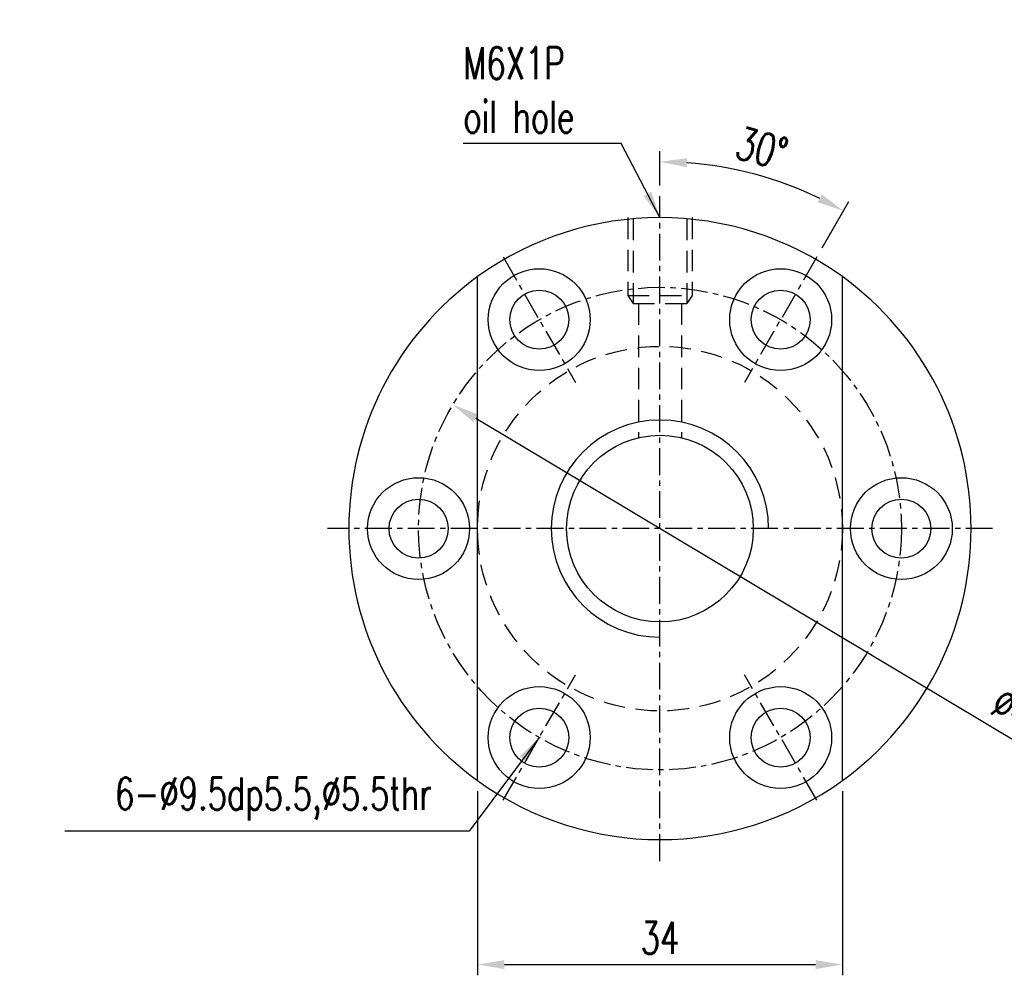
# Model space of a CAD drawing. Extents: x 634 to 825, y -72 to 28.
# Tile 1 of 57: x 634 to 726, y -64 to 25. Entities that reach past the tile are written whole.
import ezdxf

# ---------------------------------------------------------------- set-up
doc = ezdxf.new("R2010")
doc.units = 0
doc.header["$LTSCALE"] = 2
doc.header["$MEASUREMENT"] = 0
doc.header["$PDMODE"] = 2
doc.linetypes.add('CENTER', pattern=[2, 1.25, -0.25, 0.25, -0.25])
doc.linetypes.add('HID-1', pattern=[1.5, 1, -0.5])
doc.layers.get('DEFPOINTS').update_dxf_attribs({"linetype": 'CONTINUOUS'})
for name, color, linetype in [('CL', 1, 'CENTER'), ('DIM', 4, 'CONTINUOUS'), ('HID', 2, 'HID-1'), ('OUT', 3, 'CONTINUOUS')]:
    doc.layers.add(name, color=color, linetype=linetype)
doc.styles.add('DIM-7', font='SIMPLEX.shx', dxfattribs={"width": 0.7, "bigfont": 'chineset.shx'})
doc.dimstyles.new('CNS', dxfattribs={"dimtxt": 3.5, "dimasz": 2.5, "dimexe": 1, "dimexo": 1.5, "dimgap": 0.09, "dimtad": 0, "dimdsep": 46, "dimtxsty": 'DIM-7', "dimcen": 0.09, "dimclrd": 1, "dimclre": 1, "dimclrt": 4, "dimadec": 0, "dimazin": 0, "dimtfac": 1, "dimtix": 1, "dimtmove": 2, "dimatfit": 3, "dimfxl": 1, "dimtvp": 0.971429, "dimtolj": 1, "dimarcsym": 0})

# ---------------------------------------------------------------- blocks, each defined once
blk = doc.blocks.new('*D41')
at = {"layer": 'DEFPOINTS', "color": 0, "transparency": 16777216}
for p in [(674.69, -11.014), (713.297, -34.132)]:
    blk.add_point(p, dxfattribs=at)
at = {"layer": 'DIM', "color": 0, "lineweight": -2, "transparency": 16777216}
blk.add_line((729.515, -43.844), (676.835, -12.298), dxfattribs=at)
at = {"layer": 'DIM', "color": 0, "transparency": 16777216}
blk.add_solid([(677.049, -11.94), (676.621, -12.655), (674.69, -11.014)], dxfattribs=at)
at = {"layer": 'DIM', "color": 0, "transparency": 16777216, "insert": (727.668, -39.824), "char_height": 3, "attachment_point": 5, "rotation": 329.08597, "style": 'DIM-7'}
blk.add_mtext('\\A1;∅45', dxfattribs=at)
blk = doc.blocks.new('*D48')
at = {"layer": 'DEFPOINTS', "color": 0, "transparency": 16777216}
for p in [(676.994, -46.068, -0.2), (710.994, -46.068, -0.2), (710.994, -63.226)]:
    blk.add_point(p, dxfattribs=at)
at = {"layer": 'DIM', "color": 0, "lineweight": -2, "transparency": 16777216}
for p, q in [((676.994, -47.068), (676.994, -64.226)), ((710.994, -47.068), (710.994, -64.226)), ((679.494, -63.226), (708.494, -63.226))]:
    blk.add_line(p, q, dxfattribs=at)
at = {"layer": 'DIM', "color": 0, "transparency": 16777216}
for points in [[(679.494, -62.809), (679.494, -63.642), (676.994, -63.226)], [(708.494, -62.809), (708.494, -63.642), (710.994, -63.226)]]:
    blk.add_solid(points, dxfattribs=at)
at = {"layer": 'DIM', "color": 0, "transparency": 16777216, "insert": (693.994, -60.726), "char_height": 3, "attachment_point": 5, "style": 'DIM-7'}
blk.add_mtext('\\A1;34', dxfattribs=at)
blk = doc.blocks.new('*D49')
at = {"layer": 'DEFPOINTS', "color": 0, "transparency": 16777216}
for p in [(705.693, 9.572), (693.994, 8.427, -0.2), (708.619, 2.758, -0.2), (701.869, -8.933, -0.2), (693.994, -53.573, -0.2)]:
    blk.add_point(p, dxfattribs=at)
at = {"layer": 'DIM', "color": 0, "lineweight": -2, "transparency": 16777216}
for p, q in [((693.994, 9.427), (693.994, 12.635)), ((709.119, 3.624), (711.598, 7.918))]:
    blk.add_line(p, q, dxfattribs=at)
blk.add_arc((693.994, -22.573), 34.208, 64.1883, 85.8117, dxfattribs=at)
at = {"layer": 'DIM', "color": 0, "transparency": 16777216}
for points in [[(696.477, 11.127), (696.507, 11.96), (693.994, 11.635)], [(709.083, 8.59), (708.693, 7.853), (711.098, 7.052)]]:
    blk.add_solid(points, dxfattribs=at)
at = {"layer": 'DIM', "color": 0, "transparency": 16777216, "insert": (703.494, 12.884), "char_height": 3, "attachment_point": 5, "rotation": 345, "style": 'DIM-7'}
blk.add_mtext('\\A1;30°', dxfattribs=at)

msp = doc.modelspace()

# ---------------------------------------------------------------- linework, layer by layer
at = {"layer": 'CL', "color": 0}
for p, q in [((693.994, -53.573, -0.2), (693.994, 8.427, -0.2)), ((679.369, 2.758, -0.2), (686.119, -8.933, -0.2)), ((708.619, 2.758, -0.2), (701.869, -8.933, -0.2)), ((724.994, -22.573, -0.2), (662.994, -22.573, -0.2)), ((679.369, -47.904, -0.2), (686.119, -36.213, -0.2)), ((708.619, -47.904, -0.2), (701.869, -36.213, -0.2))]:
    msp.add_line(p, q, dxfattribs=at)
msp.add_circle((693.994, -22.573, -0.2), 22.5, dxfattribs=at)
at = {"layer": 'DIM', "color": 0}
msp.add_arc((693.994, -22.573, -0.2), 10.125, 0, 270, dxfattribs=at)
at = {"layer": 'HID', "color": 0}
for p, q in [((690.994, 6.427, -0.2), (690.994, -0.823, -0.2)), ((696.994, 6.427, -0.2), (696.994, -0.823, -0.2)), ((691.494, 6.319, -0.2), (691.494, -1.573, -0.2)), ((696.494, 6.319, -0.2), (696.494, -1.573, -0.2)), ((690.994, -0.823, -0.2), (691.494, -1.573, -0.2)), ((690.994, -0.823, -0.2), (696.994, -0.823, -0.2)), ((696.994, -0.823, -0.2), (696.494, -1.573, -0.2)), ((691.494, -1.573, -0.2), (696.494, -1.573, -0.2)), ((691.994, -1.573, -0.2), (691.994, -14.106, -0.2)), ((695.994, -1.573, -0.2), (695.994, -14.106, -0.2))]:
    msp.add_line(p, q, dxfattribs=at)
msp.add_circle((693.994, -22.573, -0.2), 17, dxfattribs=at)
at = {"layer": 'OUT', "color": 7}
for p, q in [((676.994, -46.068, -0.2), (676.994, 0.922, -0.2)), ((710.994, -46.068, -0.2), (710.994, 0.922, -0.2))]:
    msp.add_line(p, q, dxfattribs=at)
at = {"layer": 'OUT', "color": 0}
for centre, radius in [((682.744, -3.087, -0.2), 4.75), ((705.244, -3.087, -0.2), 4.75), ((682.744, -3.087, -0.2), 2.75), ((705.244, -3.087, -0.2), 2.75), ((693.994, -22.573, -0.2), 8.7), ((671.494, -22.573, -0.2), 4.75), ((716.494, -22.573, -0.2), 4.75), ((671.494, -22.573, -0.2), 2.75), ((716.494, -22.573, -0.2), 2.75), ((682.744, -42.059, -0.2), 4.75), ((705.244, -42.059, -0.2), 4.75), ((682.744, -42.059, -0.2), 2.75), ((705.244, -42.059, -0.2), 2.75)]:
    msp.add_circle(centre, radius, dxfattribs=at)
for start, end in [(54.1117, 125.8883), (125.8883, 234.1117), (305.8883, 54.1117), (234.1117, 305.8883)]:
    msp.add_arc((693.994, -22.573, -0.2), 29, start, end, dxfattribs=at)

# ---------------------------------------------------------------- texts
at = {"layer": 'DIM', "color": 0, "char_height": 3, "style": 'DIM-7'}
for s, insert, attachment_point in [('\\A1;M6X1P\\Poil hole', (675.663, 18.33, -0.2), 4), ('{\\H1x; 6-%%C9.5dp5.5,%%C5.5thr}', (672.724, -47.787, -0.2), 6)]:
    msp.add_mtext(s, dxfattribs=dict(at, insert=insert, attachment_point=attachment_point))

# ---------------------------------------------------------------- dimensions: what is measured, and where the dimension line sits
at = {"layer": 'DIM', "color": 0}
dim = msp.add_angular_dim_2l(base=(705.693, 9.572), line1=((708.619, 2.758, -0.2), (701.869, -8.933, -0.2)), line2=((693.994, -53.573, -0.2), (693.994, 8.427, -0.2)), dimstyle='CNS', override={"dimtxt": 3, "dimexo": 1, "dimgap": 1, "dimtad": 1, "dimclrd": 0, "dimclre": 0, "dimclrt": 0, "dimtp": 0.1, "dimtix": 0, "dimtofl": 0, "dimtmove": 1, "dimtvp": 0}, dxfattribs=at)
dim.commit()
dim.dimension.update_dxf_attribs({"geometry": '*D49', "text_midpoint": (703.494, 12.884)})
dim = msp.add_diameter_dim_2p(p1=(713.297, -34.132, -0.2), p2=(674.69, -11.014, -0.2), dimstyle='CNS', override={"dimtxt": 3, "dimexo": 1, "dimgap": 1, "dimtad": 1, "dimclrd": 0, "dimclre": 0, "dimclrt": 0, "dimtp": 0.1, "dimtix": 0, "dimtofl": 0, "dimtmove": 1, "dimtvp": 0}, dxfattribs=at)
dim.commit()
dim.dimension.update_dxf_attribs({"geometry": '*D41', "text_midpoint": (726.384, -41.969, -0.2), "dimtype": 163})
dim = msp.add_linear_dim(base=(710.994, -63.226), p1=(676.994, -46.068, -0.2), p2=(710.994, -46.068, -0.2), dimstyle='CNS', override={"dimtxt": 3, "dimexo": 1, "dimgap": 1, "dimtad": 1, "dimclrd": 0, "dimclre": 0, "dimclrt": 0, "dimtp": 0.1, "dimtix": 0, "dimtofl": 0, "dimtmove": 1, "dimtvp": 0}, dxfattribs=at)
dim.commit()
dim.dimension.update_dxf_attribs({"geometry": '*D48', "text_midpoint": (693.994, -60.726)})

# ---------------------------------------------------------------- leaders
at = {"layer": 'DIM', "color": 0, "annotation_type": 0, "has_hookline": 1, "hookline_direction": 1}
for points, text_width in [([(693.994, 6.427, -0.2), (690.363, 13.33, -0.2), (687.863, 13.33, -0.2)], 11.2), ([(682.744, -42.059, -0.2), (676.224, -50.787, -0.2), (673.724, -50.787, -0.2)], 34.2)]:
    msp.add_leader(points, dimstyle='CNS', override={"dimtxt": 3, "dimexo": 1, "dimgap": 1, "dimtad": 1, "dimclrd": 0, "dimclre": 0, "dimclrt": 0, "dimtp": 0.1, "dimtix": 0, "dimtofl": 0, "dimtmove": 1, "dimtvp": 0}, dxfattribs=dict(at, text_width=text_width))

doc.saveas('drawing.dxf')
